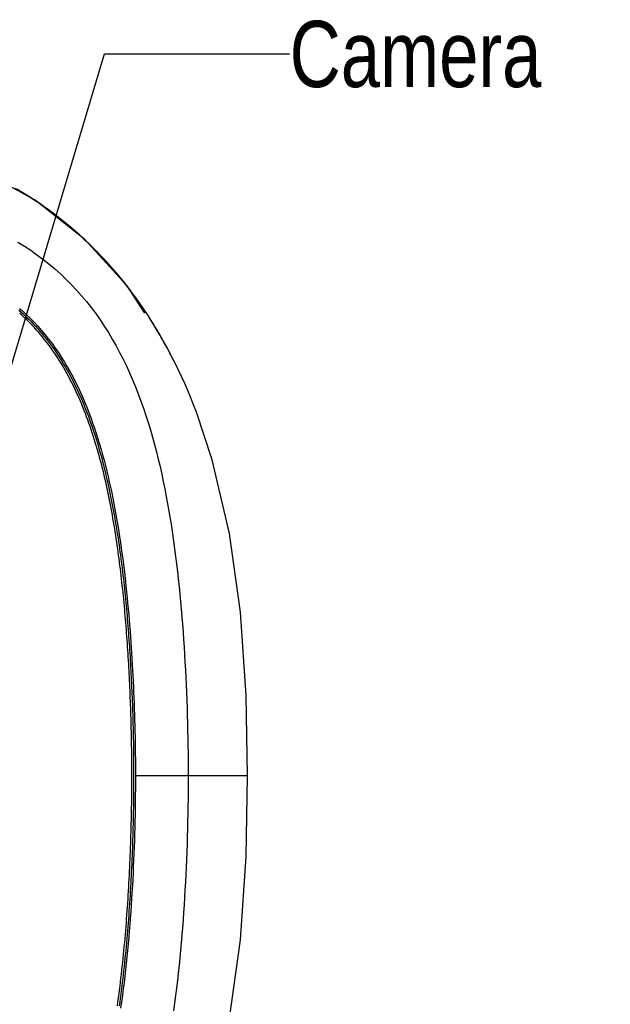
# Model space of a CAD drawing. Header units: millimetres. Extents: x 6 to 204, y 6 to 291.
# Tile 15 of 43: x 144 to 167, y 112 to 149. Entities that reach past the tile are written whole.
import ezdxf

# ---------------------------------------------------------------- set-up
doc = ezdxf.new("R2010")
doc.units = ezdxf.units.MM
doc.header["$LTSCALE"] = 19.36
doc.layers.get('0').update_dxf_attribs({"linetype": 'CONTINUOUS'})
doc.layers.add('06___PRT_ALL_SURFS', color=7, linetype='CONTINUOUS')
doc.styles.get("Standard").update_dxf_attribs({"font": 'txt', "width": 0.8})
doc.styles.add('TEXTSTYLE_1', font='gdt', dxfattribs={"width": 0.8})
doc.dimstyles.new('DIMSTYLE_2', dxfattribs={"dimtxt": 2.5, "dimasz": 3, "dimexe": 2, "dimexo": 1.5, "dimtad": 1, "dimlfac": 1.5, "dimzin": 0, "dimdsep": 46, "dimtxsty": 'Standard', "dimblk": '_FILLED', "dimblk1": '_FILLED', "dimblk2": '_FILLED', "dimcen": 0.09, "dimadec": 0, "dimazin": 0, "dimtp": 0.01, "dimtm": 0.01, "dimtfac": 1, "dimtofl": 0, "dimtmove": 0, "dimatfit": 2, "dimldrblk": '_FILLED', "dimfxl": 0, "dimtolj": 1, "dimtzin": 0, "dimarcsym": 0})
doc.dimstyles.get("Standard").update_dxf_attribs({"dimtxt": 2.5, "dimasz": 3, "dimexe": 2, "dimexo": 1.5, "dimtad": 1, "dimzin": 0, "dimdsep": 46, "dimtxsty": 'Standard', "dimblk": '_FILLED', "dimblk1": '_FILLED', "dimblk2": '_FILLED', "dimcen": 0.09, "dimadec": 0, "dimazin": 0, "dimtol": 1, "dimtp": 0.01, "dimtm": 0.01, "dimtfac": 1, "dimtofl": 0, "dimtmove": 0, "dimatfit": 3, "dimldrblk": '_FILLED', "dimfxl": 0, "dimtolj": 1, "dimtzin": 0, "dimarcsym": 0})

# ---------------------------------------------------------------- blocks, each defined once
blk = doc.blocks.new('_FILLED')
at = {"color": 0, "linetype": 'ByBlock'}
blk.add_solid([(0, 0), (-1, 0.167), (-1, -0.167)], dxfattribs=at)
blk = doc.blocks.new('*D7')
at = {"color": 2, "linetype": 'Continuous', "transparency": 16777216}
for p, q in [((101.009, 118.361), (116.209, 87.86)), ((116.209, 87.86), (120.709, 87.86)), ((120.709, 87.86), (156.584, 87.86))]:
    blk.add_line(p, q, dxfattribs=at)
at = {"color": 2, "linetype": 'Continuous', "transparency": 16777216, "xscale": 3, "yscale": 3, "zscale": 3, "rotation": 116.4888017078}
blk.add_blockref('_FILLED', (101.009, 118.361), dxfattribs=at)
at = {"color": 2, "linetype": 'Continuous', "transparency": 16777216, "insert": (123.209, 90.985), "char_height": 2.5, "width": 30.875, "attachment_point": 1, "line_spacing_factor": 0.9, "style": 'TEXTSTYLE_1'}
blk.add_mtext('{\\Fgdt;n}\\Ftxt;6.00\\Fgdt;{\\Fgdt;x}\\Ftxt;6(H7) X2', dxfattribs=at)

msp = doc.modelspace()

# ---------------------------------------------------------------- linework, layer by layer
for p, q in [((145.0298, 141.8808), (142.8923, 143.056)), ((144.5321, 142.181), (144.2809, 142.33)), ((144.5486, 142.1775), (144.337, 142.3037)), ((144.7804, 142.0272), (144.5321, 142.181)), ((144.7581, 142.0479), (144.5486, 142.1775)), ((144.9654, 141.9147), (144.7581, 142.0479)), ((145.0256, 141.8685), (144.7804, 142.0272)), ((145.1705, 141.7781), (144.9654, 141.9147)), ((145.2676, 141.7049), (145.0256, 141.8685)), ((146.9098, 140.3967), (145.0298, 141.8808)), ((145.3732, 141.638), (145.1705, 141.7781)), ((145.5062, 141.5366), (145.2676, 141.7049)), ((145.5735, 141.4944), (145.3732, 141.638)), ((145.7414, 141.3635), (145.5062, 141.5366)), ((145.7714, 141.3474), (145.5735, 141.4944)), ((145.9731, 141.1856), (145.7414, 141.3635)), ((145.9667, 141.1971), (145.7714, 141.3474)), ((146.1594, 141.0434), (145.9667, 141.1971)), ((146.2011, 141.0031), (145.9731, 141.1856)), ((146.3494, 140.8864), (146.1594, 141.0434)), ((146.4253, 140.816), (146.2011, 141.0031)), ((146.5367, 140.7263), (146.3494, 140.8864)), ((146.6456, 140.6243), (146.4253, 140.816)), ((146.7212, 140.563), (146.5367, 140.7263)), ((146.8621, 140.4282), (146.6456, 140.6243)), ((146.9029, 140.3967), (146.7212, 140.563)), ((144.3838, 140.305), (144.6266, 140.1522)), ((144.6266, 140.1522), (144.8652, 139.9929)), ((147.0745, 140.2278), (146.8621, 140.4282)), ((147.0817, 140.2273), (146.9029, 140.3967)), ((148.5058, 138.6455), (146.9098, 140.3967)), ((147.2829, 140.0232), (147.0745, 140.2278)), ((144.8652, 139.9929), (145.0993, 139.827)), ((145.0993, 139.827), (145.3287, 139.6546)), ((147.4873, 139.8145), (147.2829, 140.0232)), ((147.6875, 139.6019), (147.4873, 139.8145)), ((145.3287, 139.6546), (145.5533, 139.4758)), ((145.5533, 139.4758), (145.7727, 139.2907)), ((147.8835, 139.3854), (147.6875, 139.6019)), ((148.0753, 139.1651), (147.8835, 139.3854)), ((145.7727, 139.2907), (145.9867, 139.0994)), ((145.9867, 139.0994), (146.1952, 138.9022)), ((148.2628, 138.9413), (148.0753, 139.1651)), ((146.1952, 138.9022), (146.3979, 138.699)), ((146.3979, 138.699), (146.5946, 138.4901)), ((148.4459, 138.7139), (148.2628, 138.9413)), ((148.6247, 138.4831), (148.4459, 138.7139)), ((149.1823, 137.6243), (148.5058, 138.6455)), ((146.5946, 138.4901), (146.7851, 138.2756)), ((146.7851, 138.2756), (146.9696, 138.0559)), ((148.7991, 138.249), (148.6247, 138.4831)), ((148.9693, 138.0118), (148.7991, 138.249)), ((146.9696, 138.0559), (147.1479, 137.8311)), ((149.1351, 137.7715), (148.9693, 138.0118)), ((149.0265, 137.9345), (148.9756, 138.0073)), ((149.0769, 137.8613), (149.0265, 137.9345)), ((144.4167, 137.735), (144.4958, 137.6654)), ((144.4416, 137.8016), (144.5372, 137.7179)), ((144.5425, 137.5333), (144.4484, 137.6184)), ((144.4958, 137.6654), (144.5906, 137.5796)), ((144.5372, 137.7179), (144.6926, 137.5757)), ((144.6351, 137.4467), (144.5425, 137.5333)), ((144.5906, 137.5796), (144.6839, 137.4923)), ((144.6926, 137.5757), (144.8444, 137.4294)), ((147.1479, 137.8311), (147.3201, 137.6015)), ((147.3201, 137.6015), (147.4862, 137.3675)), ((149.127, 137.7878), (149.0769, 137.8613)), ((149.1767, 137.7141), (149.127, 137.7878)), ((149.2967, 137.5284), (149.1351, 137.7715)), ((149.226, 137.6401), (149.1767, 137.7141)), ((149.2749, 137.5658), (149.226, 137.6401)), ((149.3234, 137.4912), (149.2749, 137.5658)), ((149.454, 137.2824), (149.2967, 137.5284)), ((144.7264, 137.3587), (144.6351, 137.4467)), ((144.6839, 137.4923), (144.7759, 137.4035)), ((144.8162, 137.2692), (144.7264, 137.3587)), ((144.7759, 137.4035), (144.8664, 137.3132)), ((144.9046, 137.1783), (144.8162, 137.2692)), ((144.8444, 137.4294), (144.9923, 137.2792)), ((144.8664, 137.3132), (144.9555, 137.2215)), ((144.9915, 137.086), (144.9046, 137.1783)), ((144.9555, 137.2215), (145.043, 137.1284)), ((144.9923, 137.2792), (145.1363, 137.1251)), ((147.4862, 137.3675), (147.6463, 137.1293)), ((149.3715, 137.4164), (149.3234, 137.4912)), ((149.4192, 137.3413), (149.3715, 137.4164)), ((149.4665, 137.266), (149.4192, 137.3413)), ((149.6071, 137.0338), (149.454, 137.2824)), ((149.5134, 137.1904), (149.4665, 137.266)), ((149.56, 137.1146), (149.5134, 137.1904)), ((145.0768, 136.9922), (144.9915, 137.086)), ((145.043, 137.1284), (145.1291, 137.0338)), ((145.1607, 136.8971), (145.0768, 136.9922)), ((145.1291, 137.0338), (145.2136, 136.938)), ((145.1363, 137.1251), (145.2762, 136.9673)), ((145.2431, 136.8007), (145.1607, 136.8971)), ((145.2136, 136.938), (145.2966, 136.8407)), ((145.324, 136.703), (145.2431, 136.8007)), ((145.2762, 136.9673), (145.412, 136.8061)), ((145.2966, 136.8407), (145.378, 136.7422)), ((145.412, 136.8061), (145.5437, 136.6414)), ((147.6463, 137.1293), (147.8002, 136.8871)), ((147.8002, 136.8871), (147.948, 136.6413)), ((149.6061, 137.0386), (149.56, 137.1146)), ((149.6519, 136.9623), (149.6061, 137.0386)), ((149.756, 136.7826), (149.6071, 137.0338)), ((149.6973, 136.8857), (149.6519, 136.9623)), ((149.7422, 136.809), (149.6973, 136.8857)), ((149.7868, 136.732), (149.7422, 136.809)), ((149.9007, 136.529), (149.756, 136.7826)), ((145.4034, 136.6041), (145.324, 136.703)), ((145.378, 136.7422), (145.458, 136.6425)), ((145.4813, 136.504), (145.4034, 136.6041)), ((145.458, 136.6425), (145.5365, 136.5415)), ((145.5577, 136.4026), (145.4813, 136.504)), ((145.5365, 136.5415), (145.6134, 136.4394)), ((145.5437, 136.6414), (145.6712, 136.4736)), ((145.6326, 136.3002), (145.5577, 136.4026)), ((145.6134, 136.4394), (145.6888, 136.3362)), ((145.6712, 136.4736), (145.7946, 136.3027)), ((147.948, 136.6413), (148.0899, 136.3921)), ((148.0899, 136.3921), (148.226, 136.1397)), ((149.831, 136.6548), (149.7868, 136.732)), ((149.8748, 136.5774), (149.831, 136.6548)), ((149.9182, 136.4998), (149.8748, 136.5774)), ((150.0412, 136.2731), (149.9007, 136.529)), ((149.9612, 136.422), (149.9182, 136.4998)), ((150.0039, 136.3439), (149.9612, 136.422)), ((145.706, 136.1966), (145.6326, 136.3002)), ((145.6888, 136.3362), (145.7628, 136.2318)), ((145.778, 136.092), (145.706, 136.1966)), ((145.7628, 136.2318), (145.8352, 136.1264)), ((145.8485, 135.9864), (145.778, 136.092)), ((145.7946, 136.3027), (145.9139, 136.129)), ((145.8352, 136.1264), (145.9062, 136.02)), ((145.9062, 136.02), (145.9757, 135.9126)), ((145.9139, 136.129), (146.0293, 135.9526)), ((148.226, 136.1397), (148.3564, 135.8844)), ((150.0461, 136.2657), (150.0039, 136.3439)), ((150.1775, 136.0149), (150.0412, 136.2731)), ((150.088, 136.1873), (150.0461, 136.2657)), ((145.9176, 135.8798), (145.8485, 135.9864)), ((145.9852, 135.7722), (145.9176, 135.8798)), ((145.9757, 135.9126), (146.0437, 135.8043)), ((146.0514, 135.6637), (145.9852, 135.7722)), ((146.0293, 135.9526), (146.1407, 135.7737)), ((146.0437, 135.8043), (146.1103, 135.6951)), ((146.1161, 135.5544), (146.0514, 135.6637)), ((146.1103, 135.6951), (146.1755, 135.585)), ((146.1407, 135.7737), (146.2482, 135.5924)), ((148.3564, 135.8844), (148.4814, 135.6263)), ((150.3098, 135.7547), (150.1775, 136.0149)), ((150.4381, 135.4925), (150.3098, 135.7547)), ((146.1795, 135.4442), (146.1161, 135.5544)), ((146.1755, 135.585), (146.2392, 135.474)), ((146.2416, 135.3332), (146.1795, 135.4442)), ((146.2392, 135.474), (146.3016, 135.3623)), ((146.3023, 135.2214), (146.2416, 135.3332)), ((146.2482, 135.5924), (146.352, 135.4088)), ((146.3016, 135.3623), (146.3627, 135.2498)), ((146.352, 135.4088), (146.4521, 135.2232)), ((148.4814, 135.6263), (148.6011, 135.3656)), ((148.6011, 135.3656), (148.7157, 135.1027)), ((150.5623, 135.2284), (150.4381, 135.4925)), ((146.3616, 135.1088), (146.3023, 135.2214)), ((146.4197, 134.9956), (146.3616, 135.1088)), ((146.3627, 135.2498), (146.4224, 135.1366)), ((146.4765, 134.8816), (146.4197, 134.9956)), ((146.4224, 135.1366), (146.4807, 135.0226)), ((146.4521, 135.2232), (146.5487, 135.0356)), ((146.4807, 135.0226), (146.5378, 134.908)), ((146.5378, 134.908), (146.5936, 134.7928)), ((146.5487, 135.0356), (146.6418, 134.8462)), ((148.7157, 135.1027), (148.8253, 134.8378)), ((150.6827, 134.9625), (150.5623, 135.2284)), ((150.7991, 134.6949), (150.6827, 134.9625)), ((146.532, 134.767), (146.4765, 134.8816)), ((146.5863, 134.6518), (146.532, 134.767)), ((146.6394, 134.536), (146.5863, 134.6518)), ((146.5936, 134.7928), (146.6481, 134.677)), ((146.6913, 134.4196), (146.6394, 134.536)), ((146.6418, 134.8462), (146.7315, 134.6551)), ((146.6481, 134.677), (146.7015, 134.5605)), ((146.7015, 134.5605), (146.7536, 134.4435)), ((146.7315, 134.6551), (146.8179, 134.4625)), ((148.8253, 134.8378), (148.93, 134.571)), ((148.93, 134.571), (149.0301, 134.3024)), ((150.9117, 134.4257), (150.7991, 134.6949)), ((146.742, 134.3027), (146.6913, 134.4196)), ((146.7916, 134.1852), (146.742, 134.3027)), ((146.7536, 134.4435), (146.8046, 134.326)), ((146.8401, 134.0673), (146.7916, 134.1852)), ((146.8046, 134.326), (146.8544, 134.208)), ((146.8179, 134.4625), (146.9012, 134.2685)), ((146.8544, 134.208), (146.903, 134.0894)), ((146.9012, 134.2685), (146.9814, 134.0732)), ((149.0301, 134.3024), (149.1257, 134.0322)), ((151.0206, 134.155), (150.9117, 134.4257)), ((146.8875, 133.9489), (146.8401, 134.0673)), ((146.9338, 133.83), (146.8875, 133.9489)), ((146.903, 134.0894), (146.9506, 133.9705)), ((146.9791, 133.7107), (146.9338, 133.83)), ((146.9506, 133.9705), (146.9971, 133.851)), ((146.9814, 134.0732), (147.0587, 133.8768)), ((146.9971, 133.851), (147.0426, 133.7312)), ((147.0587, 133.8768), (147.133, 133.6794)), ((149.1257, 134.0322), (149.217, 133.7605)), ((151.1257, 133.883), (151.0206, 134.155)), ((151.7243, 132.0819), (151.1257, 133.883)), ((147.0233, 133.591), (146.9791, 133.7107)), ((147.0666, 133.4708), (147.0233, 133.591)), ((147.0426, 133.7312), (147.087, 133.611)), ((147.1088, 133.3503), (147.0666, 133.4708)), ((147.087, 133.611), (147.1304, 133.4903)), ((147.1304, 133.4903), (147.1728, 133.3693)), ((147.133, 133.6794), (147.2046, 133.481)), ((147.2046, 133.481), (147.2735, 133.2818)), ((149.217, 133.7605), (149.3043, 133.4875)), ((149.3043, 133.4875), (149.3875, 133.2132)), ((147.1502, 133.2295), (147.1088, 133.3503)), ((147.1905, 133.1083), (147.1502, 133.2295)), ((147.1728, 133.3693), (147.2143, 133.248)), ((147.23, 132.9867), (147.1905, 133.1083)), ((147.2143, 133.248), (147.2548, 133.1263)), ((147.2548, 133.1263), (147.2944, 133.0044)), ((147.2735, 133.2818), (147.3398, 133.0817)), ((147.3398, 133.0817), (147.4036, 132.8808)), ((149.3875, 133.2132), (149.467, 132.9378)), ((147.2686, 132.8649), (147.23, 132.9867)), ((147.3063, 132.7428), (147.2686, 132.8649)), ((147.2944, 133.0044), (147.3331, 132.8821)), ((147.3431, 132.6203), (147.3063, 132.7428)), ((147.3331, 132.8821), (147.3709, 132.7595)), ((147.3709, 132.7595), (147.4078, 132.6367)), ((147.4036, 132.8808), (147.4651, 132.6792)), ((147.4651, 132.6792), (147.5242, 132.477)), ((149.467, 132.9378), (149.5429, 132.6615)), ((147.3791, 132.4977), (147.3431, 132.6203)), ((147.4143, 132.3747), (147.3791, 132.4977)), ((147.4078, 132.6367), (147.4439, 132.5136)), ((147.4488, 132.2515), (147.4143, 132.3747)), ((147.4439, 132.5136), (147.4792, 132.3902)), ((147.4792, 132.3902), (147.5137, 132.2666)), ((147.5242, 132.477), (147.5811, 132.2741)), ((149.5429, 132.6615), (149.6154, 132.3843)), ((149.6154, 132.3843), (149.6845, 132.1062)), ((147.4824, 132.1281), (147.4488, 132.2515)), ((147.5153, 132.0044), (147.4824, 132.1281)), ((147.5137, 132.2666), (147.5475, 132.1428)), ((147.5474, 131.8805), (147.5153, 132.0044)), ((147.5475, 132.1428), (147.5804, 132.0188)), ((147.5804, 132.0188), (147.6126, 131.8945)), ((147.5811, 132.2741), (147.6359, 132.0706)), ((147.6359, 132.0706), (147.6886, 131.8665)), ((149.6845, 132.1062), (149.7505, 131.8273)), ((152.3734, 129.3069), (151.7243, 132.0819)), ((147.5788, 131.7565), (147.5474, 131.8805)), ((147.6095, 131.6322), (147.5788, 131.7565)), ((147.6395, 131.5077), (147.6095, 131.6322)), ((147.6126, 131.8945), (147.6441, 131.7701)), ((147.6441, 131.7701), (147.6749, 131.6455)), ((147.6749, 131.6455), (147.705, 131.5207)), ((147.6886, 131.8665), (147.7395, 131.6621)), ((147.7395, 131.6621), (147.7885, 131.4571)), ((149.7505, 131.8273), (149.8134, 131.5478)), ((147.6689, 131.3831), (147.6395, 131.5077)), ((147.6975, 131.2583), (147.6689, 131.3831)), ((147.7256, 131.1333), (147.6975, 131.2583)), ((147.705, 131.5207), (147.7344, 131.3957)), ((147.7344, 131.3957), (147.7631, 131.2706)), ((147.7631, 131.2706), (147.7912, 131.1453)), ((147.7885, 131.4571), (147.8357, 131.2518)), ((147.8357, 131.2518), (147.8812, 131.0461)), ((149.8134, 131.5478), (149.8734, 131.2676)), ((149.8734, 131.2676), (149.9305, 130.9868)), ((147.753, 131.0082), (147.7256, 131.1333)), ((147.7798, 130.8829), (147.753, 131.0082)), ((147.8059, 130.7575), (147.7798, 130.8829)), ((147.7912, 131.1453), (147.8186, 131.0199)), ((147.8186, 131.0199), (147.8455, 130.8943)), ((147.8455, 130.8943), (147.8717, 130.7686)), ((147.8812, 131.0461), (147.925, 130.84)), ((147.925, 130.84), (147.9673, 130.6336)), ((149.9305, 130.9868), (149.9851, 130.7055)), ((147.8315, 130.6319), (147.8059, 130.7575)), ((147.8566, 130.5062), (147.8315, 130.6319)), ((147.881, 130.3804), (147.8566, 130.5062)), ((147.8717, 130.7686), (147.8974, 130.6428)), ((147.8974, 130.6428), (147.9224, 130.5168)), ((147.9224, 130.5168), (147.9469, 130.3907)), ((147.9673, 130.6336), (148.0079, 130.4268)), ((149.9851, 130.7055), (150.0371, 130.4237)), ((147.9049, 130.2545), (147.881, 130.3804)), ((147.9283, 130.1284), (147.9049, 130.2545)), ((147.9511, 130.0023), (147.9283, 130.1284)), ((147.9469, 130.3907), (147.9709, 130.2645)), ((147.9709, 130.2645), (147.9943, 130.1382)), ((147.9943, 130.1382), (148.0171, 130.0118)), ((148.0079, 130.4268), (148.0471, 130.2198)), ((148.0471, 130.2198), (148.0848, 130.0125)), ((150.0371, 130.4237), (150.0867, 130.1416)), ((150.0867, 130.1416), (150.1339, 129.859)), ((147.9734, 129.876), (147.9511, 130.0023)), ((147.9953, 129.7496), (147.9734, 129.876)), ((148.0166, 129.6232), (147.9953, 129.7496)), ((148.0171, 130.0118), (148.0395, 129.8853)), ((148.0395, 129.8853), (148.0613, 129.7587)), ((148.0613, 129.7587), (148.0827, 129.6321)), ((148.0848, 130.0125), (148.1211, 129.805)), ((148.1211, 129.805), (148.1561, 129.5972)), ((150.1339, 129.859), (150.1789, 129.576)), ((148.0374, 129.4966), (148.0166, 129.6232)), ((148.0578, 129.37), (148.0374, 129.4966)), ((148.0777, 129.2433), (148.0578, 129.37)), ((148.0827, 129.6321), (148.1036, 129.5053)), ((148.1036, 129.5053), (148.124, 129.3784)), ((148.124, 129.3784), (148.1439, 129.2515)), ((148.1561, 129.5972), (148.1897, 129.3892)), ((148.1897, 129.3892), (148.2222, 129.181)), ((150.1789, 129.576), (150.2218, 129.2927)), ((148.0972, 129.1165), (148.0777, 129.2433)), ((148.1162, 128.9896), (148.0972, 129.1165)), ((148.1347, 128.8626), (148.1162, 128.9896)), ((148.1439, 129.2515), (148.1634, 129.1245)), ((148.1634, 129.1245), (148.1824, 128.9974)), ((148.1824, 128.9974), (148.201, 128.8703)), ((148.2222, 129.181), (148.2535, 128.9727)), ((148.2535, 128.9727), (148.2836, 128.7642)), ((150.2218, 129.2927), (150.2626, 129.0092)), ((150.2626, 129.0092), (150.3015, 128.7253)), ((152.7895, 126.3355), (152.3734, 129.3069)), ((148.1529, 128.7356), (148.1347, 128.8626)), ((148.1706, 128.6085), (148.1529, 128.7356)), ((148.1879, 128.4814), (148.1706, 128.6085)), ((148.201, 128.8703), (148.2192, 128.743)), ((148.2192, 128.743), (148.2369, 128.6158)), ((148.2369, 128.6158), (148.2543, 128.4884)), ((148.2836, 128.7642), (148.3125, 128.5555)), ((150.3015, 128.7253), (150.3386, 128.4412)), ((148.2049, 128.3541), (148.1879, 128.4814)), ((148.2214, 128.2269), (148.2049, 128.3541)), ((148.2376, 128.0995), (148.2214, 128.2269)), ((148.2543, 128.4884), (148.2712, 128.361)), ((148.2712, 128.361), (148.2878, 128.2336)), ((148.2878, 128.2336), (148.3039, 128.1061)), ((148.3125, 128.5555), (148.3404, 128.3467)), ((148.3404, 128.3467), (148.3672, 128.1378)), ((150.3386, 128.4412), (150.3739, 128.1569)), ((148.2533, 127.9721), (148.2376, 128.0995)), ((148.2687, 127.8447), (148.2533, 127.9721)), ((148.2838, 127.7172), (148.2687, 127.8447)), ((148.3039, 128.1061), (148.3197, 127.9785)), ((148.3197, 127.9785), (148.3351, 127.8509)), ((148.3351, 127.8509), (148.3502, 127.7232)), ((148.3672, 128.1378), (148.393, 127.9287)), ((148.393, 127.9287), (148.4178, 127.7195)), ((150.3739, 128.1569), (150.4074, 127.8724)), ((150.4074, 127.8724), (150.4393, 127.5877)), ((148.2985, 127.5896), (148.2838, 127.7172)), ((148.3128, 127.4621), (148.2985, 127.5896)), ((148.3502, 127.7232), (148.3649, 127.5955)), ((148.3649, 127.5955), (148.3792, 127.4678)), ((148.4178, 127.7195), (148.4416, 127.5102)), ((148.4416, 127.5102), (148.4645, 127.3008)), ((150.4393, 127.5877), (150.4695, 127.3027)), ((148.3268, 127.3344), (148.3128, 127.4621)), ((148.3404, 127.2067), (148.3268, 127.3344)), ((148.3538, 127.079), (148.3404, 127.2067)), ((148.3792, 127.4678), (148.3932, 127.34)), ((148.3932, 127.34), (148.4069, 127.2122)), ((148.4069, 127.2122), (148.4202, 127.0843)), ((148.4645, 127.3008), (148.4865, 127.0913)), ((150.4695, 127.3027), (150.4982, 127.0177)), ((148.3668, 126.9513), (148.3538, 127.079)), ((148.3795, 126.8235), (148.3668, 126.9513)), ((148.3918, 126.6956), (148.3795, 126.8235)), ((148.4202, 127.0843), (148.4333, 126.9564)), ((148.4333, 126.9564), (148.4459, 126.8285)), ((148.4459, 126.8285), (148.4583, 126.7005)), ((148.4865, 127.0913), (148.5077, 126.8817)), ((148.5077, 126.8817), (148.528, 126.672)), ((150.4982, 127.0177), (150.5253, 126.7324)), ((150.5253, 126.7324), (150.5509, 126.447)), ((148.4039, 126.5678), (148.3918, 126.6956)), ((148.4156, 126.4399), (148.4039, 126.5678)), ((148.4271, 126.3119), (148.4156, 126.4399)), ((148.4583, 126.7005), (148.4704, 126.5725)), ((148.4704, 126.5725), (148.4822, 126.4445)), ((148.4822, 126.4445), (148.4936, 126.3164)), ((148.528, 126.672), (148.5475, 126.4623)), ((148.5475, 126.4623), (148.5662, 126.2525)), ((150.5509, 126.447), (150.5752, 126.1615)), ((148.4383, 126.184), (148.4271, 126.3119)), ((148.4492, 126.056), (148.4383, 126.184)), ((148.4598, 125.9279), (148.4492, 126.056)), ((148.4936, 126.3164), (148.5048, 126.1883)), ((148.5048, 126.1883), (148.5157, 126.0602)), ((148.5157, 126.0602), (148.5263, 125.9321)), ((148.5662, 126.2525), (148.5841, 126.0426)), ((148.5841, 126.0426), (148.6013, 125.8326)), ((150.5752, 126.1615), (150.598, 125.8758)), ((153.0017, 123.1856), (152.7895, 126.3355)), ((148.4701, 125.7999), (148.4598, 125.9279)), ((148.4801, 125.6718), (148.4701, 125.7999)), ((148.4899, 125.5437), (148.4801, 125.6718)), ((148.5263, 125.9321), (148.5367, 125.8039)), ((148.5367, 125.8039), (148.5467, 125.6757)), ((148.5467, 125.6757), (148.5565, 125.5475)), ((148.6013, 125.8326), (148.6177, 125.6226)), ((148.6177, 125.6226), (148.6334, 125.4125)), ((150.598, 125.8758), (150.6195, 125.5901)), ((148.4994, 125.4156), (148.4899, 125.5437)), ((148.5087, 125.2874), (148.4994, 125.4156)), ((148.5177, 125.1593), (148.5087, 125.2874)), ((148.5565, 125.5475), (148.566, 125.4193)), ((148.566, 125.4193), (148.5753, 125.291)), ((148.5753, 125.291), (148.5842, 125.1627)), ((148.6334, 125.4125), (148.6483, 125.2024)), ((150.6195, 125.5901), (150.6397, 125.3042)), ((150.6397, 125.3042), (150.6587, 125.0183)), ((148.5264, 125.0311), (148.5177, 125.1593)), ((148.5349, 124.9028), (148.5264, 125.0311)), ((148.5431, 124.7746), (148.5349, 124.9028)), ((148.5842, 125.1627), (148.593, 125.0344)), ((148.593, 125.0344), (148.6015, 124.9061)), ((148.6015, 124.9061), (148.6097, 124.7778)), ((148.6483, 125.2024), (148.6626, 124.9923)), ((148.6626, 124.9923), (148.6762, 124.782)), ((150.6587, 125.0183), (150.6766, 124.7322)), ((148.5511, 124.6464), (148.5431, 124.7746)), ((148.5588, 124.5181), (148.5511, 124.6464)), ((148.5663, 124.3898), (148.5588, 124.5181)), ((148.6097, 124.7778), (148.6177, 124.6494)), ((148.6177, 124.6494), (148.6254, 124.5211)), ((148.6254, 124.5211), (148.6329, 124.3927)), ((148.6762, 124.782), (148.6892, 124.5718)), ((148.6892, 124.5718), (148.7015, 124.3615)), ((150.6766, 124.7322), (150.6933, 124.4462)), ((148.5736, 124.2615), (148.5663, 124.3898)), ((148.5806, 124.1332), (148.5736, 124.2615)), ((148.5874, 124.0048), (148.5806, 124.1332)), ((148.6329, 124.3927), (148.6402, 124.2643)), ((148.6402, 124.2643), (148.6472, 124.1359)), ((148.6472, 124.1359), (148.654, 124.0074)), ((148.7015, 124.3615), (148.7132, 124.1512)), ((148.7132, 124.1512), (148.7242, 123.9408)), ((150.6933, 124.4462), (150.7089, 124.16)), ((150.7089, 124.16), (150.7234, 123.8738)), ((148.5939, 123.8765), (148.5874, 124.0048)), ((148.6002, 123.7481), (148.5939, 123.8765)), ((148.654, 124.0074), (148.6605, 123.879)), ((148.6605, 123.879), (148.6669, 123.7506)), ((148.7242, 123.9408), (148.7346, 123.7304)), ((150.7234, 123.8738), (150.7369, 123.5876)), ((148.6063, 123.6198), (148.6002, 123.7481)), ((148.6122, 123.4914), (148.6063, 123.6198)), ((148.6179, 123.363), (148.6122, 123.4914)), ((148.6669, 123.7506), (148.673, 123.6221)), ((148.673, 123.6221), (148.6788, 123.4936)), ((148.6788, 123.4936), (148.6845, 123.3651)), ((148.7346, 123.7304), (148.7444, 123.52)), ((148.7444, 123.52), (148.7536, 123.3096)), ((150.7369, 123.5876), (150.7493, 123.3014)), ((148.6233, 123.2346), (148.6179, 123.363)), ((148.6285, 123.1061), (148.6233, 123.2346)), ((148.6335, 122.9777), (148.6285, 123.1061)), ((148.6845, 123.3651), (148.6899, 123.2366)), ((148.6899, 123.2366), (148.6951, 123.1081)), ((148.6951, 123.1081), (148.7001, 122.9796)), ((148.7536, 123.3096), (148.7622, 123.0991)), ((148.7622, 123.0991), (148.7702, 122.8886)), ((150.7493, 123.3014), (150.7606, 123.0151)), ((150.7606, 123.0151), (150.7708, 122.7287)), ((153.054, 120.1508), (153.0017, 123.1856)), ((148.6382, 122.8493), (148.6335, 122.9777)), ((148.6428, 122.7208), (148.6382, 122.8493)), ((148.6471, 122.5924), (148.6428, 122.7208)), ((148.7001, 122.9796), (148.7049, 122.8511)), ((148.7049, 122.8511), (148.7094, 122.7226)), ((148.7094, 122.7226), (148.7138, 122.594)), ((148.7702, 122.8886), (148.7777, 122.6781)), ((148.7777, 122.6781), (148.7845, 122.4676)), ((150.7708, 122.7287), (150.78, 122.4424)), ((148.6512, 122.4639), (148.6471, 122.5924)), ((148.6551, 122.3354), (148.6512, 122.4639)), ((148.6588, 122.207), (148.6551, 122.3354)), ((148.7138, 122.594), (148.7179, 122.4655)), ((148.7179, 122.4655), (148.7218, 122.3369)), ((148.7218, 122.3369), (148.7254, 122.2084)), ((148.7845, 122.4676), (148.7908, 122.257)), ((150.78, 122.4424), (150.7881, 122.156)), ((148.6622, 122.0785), (148.6588, 122.207)), ((148.6655, 121.95), (148.6622, 122.0785)), ((148.6685, 121.8215), (148.6655, 121.95)), ((148.7254, 122.2084), (148.7289, 122.0798)), ((148.7289, 122.0798), (148.7321, 121.9512)), ((148.7321, 121.9512), (148.7352, 121.8226)), ((148.7908, 122.257), (148.7965, 122.0464)), ((148.7965, 122.0464), (148.8016, 121.8358)), ((150.7881, 122.156), (150.7951, 121.8696)), ((148.6713, 121.693), (148.6685, 121.8215)), ((148.6739, 121.5645), (148.6713, 121.693)), ((148.6763, 121.436), (148.6739, 121.5645)), ((148.7352, 121.8226), (148.738, 121.694)), ((148.738, 121.694), (148.7406, 121.5655)), ((148.7406, 121.5655), (148.743, 121.4369)), ((148.8016, 121.8358), (148.8061, 121.6252)), ((148.8061, 121.6252), (148.8101, 121.4146)), ((150.7951, 121.8696), (150.801, 121.5831)), ((150.801, 121.5831), (150.8059, 121.2967)), ((148.6784, 121.3075), (148.6763, 121.436)), ((148.6804, 121.179), (148.6784, 121.3075)), ((148.6821, 121.0504), (148.6804, 121.179)), ((148.743, 121.4369), (148.7451, 121.3083)), ((148.7451, 121.3083), (148.747, 121.1797)), ((148.747, 121.1797), (148.7488, 121.0511)), ((148.8101, 121.4146), (148.8134, 121.204)), ((148.8134, 121.204), (148.8162, 120.9934)), ((150.8059, 121.2967), (150.8096, 121.0102)), ((148.6836, 120.9219), (148.6821, 121.0504)), ((148.6849, 120.7934), (148.6836, 120.9219)), ((148.6859, 120.6649), (148.6849, 120.7934)), ((148.7488, 121.0511), (148.7503, 120.9225)), ((148.7503, 120.9225), (148.7515, 120.7939)), ((148.7515, 120.7939), (148.7526, 120.6653)), ((148.8162, 120.9934), (148.8183, 120.7828)), ((148.8183, 120.7828), (148.8199, 120.5721)), ((150.8096, 121.0102), (150.8123, 120.7238)), ((148.6867, 120.5364), (148.6859, 120.6649)), ((148.6873, 120.4079), (148.6867, 120.5364)), ((148.7526, 120.6653), (148.7534, 120.5367)), ((148.7534, 120.5367), (148.754, 120.408)), ((148.8199, 120.5721), (148.8208, 120.3615)), ((150.8123, 120.7238), (150.8139, 120.4373)), ((150.8139, 120.4373), (150.8145, 120.1508)), ((148.6876, 120.2794), (148.6873, 120.4079)), ((148.6878, 120.1508), (148.6876, 120.2794)), ((148.6876, 120.0009), (148.6878, 120.1508)), ((148.754, 120.408), (148.7543, 120.2794)), ((148.7543, 120.2794), (148.7544, 120.1508)), ((148.7544, 120.1508), (148.7543, 120.0007)), ((148.8211, 120.1508), (148.8207, 119.9067)), ((148.8208, 120.3615), (148.8211, 120.1508)), ((153.054, 120.1508), (148.8211, 120.1508)), ((150.8145, 120.1508), (150.8139, 119.8644)), ((148.6852, 119.551), (148.6863, 119.7009)), ((148.6863, 119.7009), (148.6871, 119.8509)), ((148.6871, 119.8509), (148.6876, 120.0009)), ((148.753, 119.7005), (148.7519, 119.5504)), ((148.7538, 119.8506), (148.753, 119.7005)), ((148.7543, 120.0007), (148.7538, 119.8506)), ((148.8207, 119.9067), (148.8195, 119.6626)), ((150.8139, 119.8644), (150.8123, 119.5779)), ((148.6821, 119.251), (148.6838, 119.401)), ((148.6838, 119.401), (148.6852, 119.551)), ((148.7505, 119.4003), (148.7488, 119.2502)), ((148.7519, 119.5504), (148.7505, 119.4003)), ((148.8175, 119.4185), (148.8146, 119.1744)), ((148.8195, 119.6626), (148.8175, 119.4185)), ((150.8123, 119.5779), (150.8096, 119.2914)), ((148.6751, 118.8011), (148.6777, 118.9511)), ((148.6777, 118.9511), (148.6801, 119.1011)), ((148.6801, 119.1011), (148.6821, 119.251)), ((148.7444, 118.95), (148.7418, 118.7999)), ((148.7467, 119.1001), (148.7444, 118.95)), ((148.7488, 119.2502), (148.7467, 119.1001)), ((148.811, 118.9304), (148.8066, 118.6863)), ((148.8146, 119.1744), (148.811, 118.9304)), ((150.8059, 119.005), (150.801, 118.7185)), ((150.8096, 119.2914), (150.8059, 119.005)), ((148.669, 118.5012), (148.6722, 118.6512)), ((148.6722, 118.6512), (148.6751, 118.8011)), ((148.7389, 118.6498), (148.7356, 118.4997)), ((148.7418, 118.7999), (148.7389, 118.6498)), ((148.8066, 118.6863), (148.8013, 118.4422)), ((150.801, 118.7185), (150.7951, 118.4321)), ((148.6576, 118.0514), (148.6617, 118.2013)), ((148.6617, 118.2013), (148.6655, 118.3513)), ((148.6655, 118.3513), (148.669, 118.5012)), ((148.7283, 118.1996), (148.7242, 118.0495)), ((148.7321, 118.3496), (148.7283, 118.1996)), ((148.7356, 118.4997), (148.7321, 118.3496)), ((148.7953, 118.1982), (148.7885, 117.9541)), ((148.8013, 118.4422), (148.7953, 118.1982)), ((150.7951, 118.4321), (150.7881, 118.1457)), ((148.6485, 117.7515), (148.6532, 117.9015)), ((148.6532, 117.9015), (148.6576, 118.0514)), ((148.7198, 117.8994), (148.7151, 117.7494)), ((148.7242, 118.0495), (148.7198, 117.8994)), ((148.7885, 117.9541), (148.7808, 117.7101)), ((150.78, 117.8593), (150.7708, 117.573)), ((150.7881, 118.1457), (150.78, 117.8593)), ((148.6326, 117.3019), (148.6382, 117.4518)), ((148.6382, 117.4518), (148.6435, 117.6016)), ((148.6435, 117.6016), (148.6485, 117.7515)), ((148.7048, 117.4493), (148.6992, 117.2993)), ((148.7101, 117.5994), (148.7048, 117.4493)), ((148.7151, 117.7494), (148.7101, 117.5994)), ((148.7724, 117.4661), (148.7631, 117.2221)), ((148.7808, 117.7101), (148.7724, 117.4661)), ((150.7708, 117.573), (150.7606, 117.2866)), ((148.6206, 117.0021), (148.6268, 117.152)), ((148.6268, 117.152), (148.6326, 117.3019)), ((148.6934, 117.1493), (148.6872, 116.9993)), ((148.6992, 117.2993), (148.6934, 117.1493)), ((148.7631, 117.2221), (148.7531, 116.9782)), ((150.7606, 117.2866), (150.7493, 117.0003)), ((148.6002, 116.5527), (148.6073, 116.7025)), ((148.6073, 116.7025), (148.6141, 116.8523)), ((148.6141, 116.8523), (148.6206, 117.0021)), ((148.6739, 116.6994), (148.6668, 116.5494)), ((148.6807, 116.8494), (148.6739, 116.6994)), ((148.6872, 116.9993), (148.6807, 116.8494)), ((148.7423, 116.7343), (148.7307, 116.4904)), ((148.7531, 116.9782), (148.7423, 116.7343)), ((150.7369, 116.7141), (150.7234, 116.4278)), ((150.7493, 117.0003), (150.7369, 116.7141)), ((148.5851, 116.2531), (148.5928, 116.4029)), ((148.5928, 116.4029), (148.6002, 116.5527)), ((148.6594, 116.3995), (148.6516, 116.2496)), ((148.6668, 116.5494), (148.6594, 116.3995)), ((148.7307, 116.4904), (148.7182, 116.2465)), ((150.7234, 116.4278), (150.7089, 116.1417)), ((148.56, 115.8039), (148.5687, 115.9536)), ((148.5687, 115.9536), (148.577, 116.1034)), ((148.577, 116.1034), (148.5851, 116.2531)), ((148.6352, 115.9498), (148.6266, 115.8)), ((148.6436, 116.0997), (148.6352, 115.9498)), ((148.6516, 116.2496), (148.6436, 116.0997)), ((148.705, 116.0027), (148.691, 115.759)), ((148.7182, 116.2465), (148.705, 116.0027)), ((150.7089, 116.1417), (150.6933, 115.8555)), ((148.5417, 115.5046), (148.551, 115.6542)), ((148.551, 115.6542), (148.56, 115.8039)), ((148.6175, 115.6501), (148.6082, 115.5003)), ((148.6266, 115.8), (148.6175, 115.6501)), ((148.691, 115.759), (148.6761, 115.5152)), ((150.6933, 115.8555), (150.6766, 115.5694)), ((148.522, 115.2053), (148.532, 115.3549)), ((148.532, 115.3549), (148.5417, 115.5046)), ((148.5985, 115.3505), (148.5885, 115.2008)), ((148.6082, 115.5003), (148.5985, 115.3505)), ((148.6603, 115.2716), (148.6437, 115.028)), ((148.6761, 115.5152), (148.6603, 115.2716)), ((150.6587, 115.2834), (150.6397, 114.9975)), ((150.6766, 115.5694), (150.6587, 115.2834)), ((148.4898, 114.7567), (148.5009, 114.9062)), ((148.5009, 114.9062), (148.5116, 115.0557)), ((148.5116, 115.0557), (148.522, 115.2053)), ((148.5674, 114.9013), (148.5563, 114.7517)), ((148.5781, 115.051), (148.5674, 114.9013)), ((148.5885, 115.2008), (148.5781, 115.051)), ((148.6437, 115.028), (148.626, 114.7844)), ((150.6397, 114.9975), (150.6195, 114.7116)), ((148.4666, 114.4577), (148.4784, 114.6072)), ((148.4784, 114.6072), (148.4898, 114.7567)), ((148.5449, 114.602), (148.533, 114.4524)), ((148.5563, 114.7517), (148.5449, 114.602)), ((148.6074, 114.541), (148.5878, 114.2976)), ((148.626, 114.7844), (148.6074, 114.541)), ((150.6195, 114.7116), (150.598, 114.4259)), ((148.4289, 114.0096), (148.4418, 114.1589)), ((148.4418, 114.1589), (148.4544, 114.3083)), ((148.4544, 114.3083), (148.4666, 114.4577)), ((148.5083, 114.1533), (148.4953, 114.0037)), ((148.5208, 114.3028), (148.5083, 114.1533)), ((148.533, 114.4524), (148.5208, 114.3028)), ((148.5878, 114.2976), (148.5671, 114.0543)), ((150.5752, 114.1402), (150.5509, 113.8547)), ((150.598, 114.4259), (150.5752, 114.1402)), ((148.4018, 113.711), (148.4155, 113.8603)), ((148.4155, 113.8603), (148.4289, 114.0096)), ((148.4819, 113.8543), (148.4681, 113.7048)), ((148.4953, 114.0037), (148.4819, 113.8543)), ((148.5454, 113.8112), (148.5225, 113.5681)), ((148.5671, 114.0543), (148.5454, 113.8112)), ((150.5509, 113.8547), (150.5253, 113.5693)), ((148.358, 113.2636), (148.373, 113.4127)), ((148.373, 113.4127), (148.3876, 113.5618)), ((148.3876, 113.5618), (148.4018, 113.711)), ((148.4393, 113.4061), (148.4243, 113.2568)), ((148.4539, 113.5554), (148.4393, 113.4061)), ((148.4681, 113.7048), (148.4539, 113.5554)), ((148.5225, 113.5681), (148.4986, 113.3252)), ((150.5253, 113.5693), (150.4982, 113.284)), ((148.3266, 112.9655), (148.3425, 113.1145)), ((148.3425, 113.1145), (148.358, 113.2636)), ((148.4088, 113.1075), (148.3929, 112.9583)), ((148.4243, 113.2568), (148.4088, 113.1075)), ((148.4734, 113.0823), (148.4471, 112.8396)), ((148.4986, 113.3252), (148.4734, 113.0823)), ((150.4695, 112.999), (150.4393, 112.7141)), ((150.4982, 113.284), (150.4695, 112.999)), ((148.2761, 112.5189), (148.2934, 112.6677)), ((148.2934, 112.6677), (148.3102, 112.8166)), ((148.3102, 112.8166), (148.3266, 112.9655)), ((148.3596, 112.6601), (148.3423, 112.5111)), ((148.3765, 112.8092), (148.3596, 112.6601)), ((148.3929, 112.9583), (148.3765, 112.8092)), ((148.4471, 112.8396), (148.4195, 112.5971)), ((150.4393, 112.7141), (150.4074, 112.4293)), ((148.24, 112.2215), (148.2583, 112.3701)), ((148.2583, 112.3701), (148.2761, 112.5189)), ((148.3244, 112.3621), (148.3061, 112.2132)), ((148.3423, 112.5111), (148.3244, 112.3621)), ((148.3907, 112.3547), (148.3606, 112.1124)), ((148.4195, 112.5971), (148.3907, 112.3547)), ((150.4074, 112.4293), (150.3739, 112.1448)), ((148.1819, 111.7759), (148.2018, 111.9243)), ((148.2018, 111.9243), (148.2212, 112.0729)), ((148.2212, 112.0729), (148.24, 112.2215)), ((148.2679, 111.9156), (148.248, 111.7669)), ((148.2873, 112.0644), (148.2679, 111.9156)), ((148.3061, 112.2132), (148.2873, 112.0644)), ((148.3291, 111.8703), (148.2962, 111.6284)), ((148.3606, 112.1124), (148.3291, 111.8703)), ((150.3739, 112.1448), (150.3386, 111.8605)), ((148.1405, 111.4793), (148.1615, 111.6275)), ((148.1615, 111.6275), (148.1819, 111.7759)), ((148.2275, 111.6183), (148.2065, 111.4698)), ((148.248, 111.7669), (148.2275, 111.6183)), ((148.2962, 111.6284), (148.2618, 111.3867)), ((150.3015, 111.5764), (150.2626, 111.2926)), ((150.3386, 111.8605), (150.3015, 111.5764))]:
    msp.add_line(p, q)
for centre, radius, start, end in [((136.9604, 129.7262), 14.5847, 44.2346, 46.05536), ((136.4166, 129.218), 15.3289, 35.75708, 44.1775), ((135.8701, 128.8081), 16.0119, 35.06653, 35.80464), ((133.5249, 127.3999), 18.7497, 25.97361, 27.94784)]:
    msp.add_arc(centre, radius, start, end)
at = {"layer": '06___PRT_ALL_SURFS'}
for p, q in [((153.0017, 117.1161), (153.054, 120.1508)), ((152.7895, 113.9662), (153.0017, 117.1161)), ((152.3734, 110.9948), (152.7895, 113.9662))]:
    msp.add_line(p, q, dxfattribs=at)

# ---------------------------------------------------------------- texts
at = {"color": 2, "linetype": 'Continuous', "insert": (154.6487, 148.6523), "char_height": 2.5, "width": 12, "attachment_point": 1, "line_spacing_factor": 0.9}
msp.add_mtext('Camera', dxfattribs=at)

# ---------------------------------------------------------------- dimensions: what is measured, and where the dimension line sits
at = {"color": 2, "linetype": 'Continuous'}
dim = msp.add_diameter_dim_2p(p1=(101.009, 118.3608), p2=(99.2249, 121.9409), text='%%c<>{\\Fgdt;x}6(H7) X2', dimstyle='DIMSTYLE_2', override={"dimtih": 1, "dimtoh": 1, "dimpost": '<>'}, dxfattribs=at)
dim.commit()
dim.dimension.update_dxf_attribs({"geometry": '*D7', "text_midpoint": (138.6464, 89.7347), "dimtype": 163})

# ---------------------------------------------------------------- leaders
at = {"color": 2, "linetype": 'Continuous', "annotation_type": 0, "has_hookline": 1, "hookline_direction": 1, "text_width": 11.3333}
msp.add_leader([(140.9998, 125.1664), (147.6487, 147.4023), (154.6487, 147.4023)], dimstyle='Standard', override={"dimtad": 0}, dxfattribs=at)

doc.saveas('drawing.dxf')
